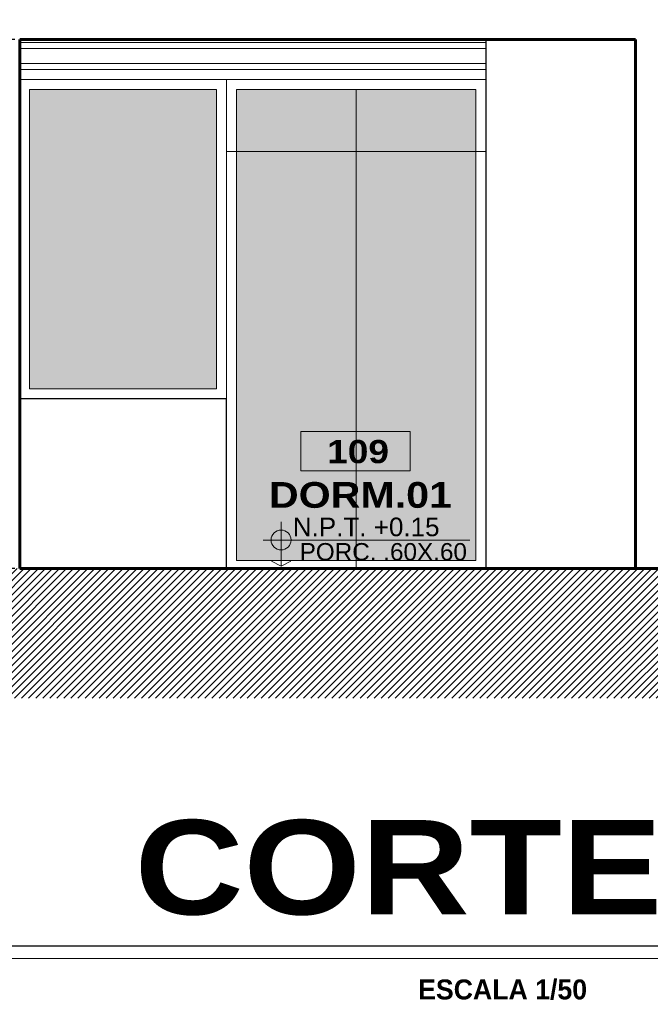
# Model space of a CAD drawing. Header units: metres. Extents: x -13 to 533, y -25 to 219.
# Tile 83 of 99: x 106.45 to 109.62, y 9.07 to 14.01. Entities that reach past the tile are written whole.
import ezdxf
from ezdxf.enums import TextEntityAlignment as Align

# ---------------------------------------------------------------- set-up
doc = ezdxf.new("R2010")
doc.units = ezdxf.units.M
for name, color, linetype, lineweight in [('COTAS', 4, 'Continuous', 13), ('NPT', 255, 'Continuous', 13), ('Pluma 0.1', 252, 'Continuous', 9), ('Pluma 0.2', 252, 'Continuous', 20), ('PLUMA 0.3', 251, 'Continuous', 30), ('PLUMA 0.8', 1, 'Continuous', 60), ('TEXTO', 14, 'Continuous', 40), ('Textos', 7, 'Continuous', 0)]:
    doc.layers.add(name, color=color, linetype=linetype, lineweight=lineweight)
doc.layers.add('TEXTURAS', color=7, linetype='Continuous', lineweight=5, true_color=0x8a8a8a)
doc.styles.add('ARIAL BLACK', font='txt', dxfattribs={"height": 0.1})
doc.styles.add('joe1', font='impact.ttf')
doc.styles.add('STYLE1', font='arial.ttf', dxfattribs={"height": 0.3})
doc.styles.add('TEXTOCENT', font='GOTHIC.TTF')
doc.dimstyles.new('PLANTA50', dxfattribs={"dimscale": 0.5, "dimtxt": 0.2, "dimasz": 0.15, "dimexe": 0.1, "dimexo": 0.1, "dimgap": 0.1, "dimtad": 2, "dimzin": 7, "dimdsep": 46, "dimtxsty": 'TEXTOCENT', "dimblk": 'ARCHTICK', "dimcen": 0.2, "dimdle": 0.1, "dimclrd": 8, "dimclre": 8, "dimclrt": 256, "dimaunit": 1, "dimadec": 0, "dimazin": 0, "dimtfac": 1, "dimtix": 1, "dimtmove": 2, "dimatfit": 3, "dimldrblk": 'ARCHTICK', "dimfxl": 1, "dimtolj": 1, "dimtzin": 0, "dimarcsym": 0})

# ---------------------------------------------------------------- blocks, each defined once
blk = doc.blocks.new('rtyjety')
at = {"layer": 'NPT', "lineweight": 20, "extrusion": (-1.47885e-11, -2.65303e-07, 1)}
h = blk.add_hatch(color=256, dxfattribs=at)
h.paths.add_polyline_path([(-24.4202, -23.5312), (-24.4202, -23.6249), (-24.3264, -23.6249, 0.414214)])
h.paths.add_polyline_path([(-24.4202, -23.6249), (-24.5139, -23.6249, 0.414214), (-24.4202, -23.7187)])
at = {"layer": 'NPT', "lineweight": 20, "extrusion": (-1.2658e-11, -2.65304e-07, 1)}
for p, q in [((-24.4202, -23.4537, 0), (-24.4202, -23.8712, 0)), ((-24.5882, -23.6249, 0), (-22.6454, -23.6249, 0)), ((-24.4202, -23.8712, 0), (-24.5106, -23.8231, 0)), ((-24.4202, -23.8712, 0), (-24.3297, -23.8231, 0))]:
    blk.add_line(p, q, dxfattribs=at)
blk.add_circle((-24.4202, -23.6249, 0), 0.0938, dxfattribs=at)
blk = doc.blocks.new('NOMBRES AMBIENTES DIFER 1')
at = {"layer": 'Textos', "color": 8}
blk.add_lwpolyline([(0.243, 1.342), (1.6, 1.342), (1.6, 0.858), (0.243, 0.858)], close=True, dxfattribs=at)
at = {"layer": 'NPT', "extrusion": (1.2658e-11, 2.65304e-07, 1), "xscale": 1.318472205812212, "yscale": 1.318472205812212, "zscale": 1.318472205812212, "rotation": 359.9999999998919}
blk.add_blockref('rtyjety', (32.197, 31.148, 0), dxfattribs=at)
at = {"layer": 'Textos', "color": 30, "style": 'STYLE1'}
blk.add_text('N.P.T.', height=0.2307, rotation=360, dxfattribs=at).set_placement((0.145, 0.046))
at = {"layer": 'Textos', "color": 8, "style": 'ARIAL BLACK'}
blk.add_attdef('B-300', text='', height=0.287, rotation=360, dxfattribs=at).set_placement((0.954, 0.951), align=Align.CENTER)
at = {"layer": 'Textos', "style": 'ARIAL BLACK'}
blk.add_attdef('NOMBRE', text='', height=0.319, rotation=360, dxfattribs=at).set_placement((1.012, 0.413), align=Align.CENTER)
at = {"layer": 'Textos', "color": 30, "style": 'STYLE1'}
blk.add_attdef('0.00', (1.149, 0.046), '', height=0.231, rotation=360, dxfattribs=at)
at = {"layer": 'Textos', "color": 35, "style": 'STYLE1'}
for tag, p in [('PISO:', (0.186, -0.468)), ('SERIE', (0.161, -0.763)), ('COLOR', (0.119, -1.093))]:
    blk.add_attdef(tag, p, '', height=0.215, rotation=360, dxfattribs=at)
blk = doc.blocks.new('_ARCHTICK')
at = {"color": 0, "linetype": 'ByBlock', "const_width": 0.15}
blk.add_lwpolyline([(-0.5, -0.5), (0.5, 0.5)], dxfattribs=at)
blk = doc.blocks.new('*D627')
at = {"layer": 'COTAS', "color": 251, "linetype": 'Continuous', "lineweight": -2, "transparency": 16777216}
for p, q in [((104.6226, 11.2587), (104.6226, 11.3487)), ((106.4295, 11.2587), (104.5976, 11.2587)), ((104.6226, 11.1087), (104.6226, 11.2587)), ((106.2795, 11.1087), (104.5976, 11.1087)), ((104.6226, 11.1087), (104.6226, 11.0187))]:
    blk.add_line(p, q, dxfattribs=at)
at = {"layer": 'Defpoints', "color": 0, "lineweight": 5, "transparency": 16777216}
for p in [(104.6226, 11.2587), (106.4545, 11.2587), (106.3045, 11.1087)]:
    blk.add_point(p, dxfattribs=at)
at = {"layer": 'COTAS', "color": 251, "lineweight": -2, "transparency": 16777216, "xscale": 0.09, "yscale": 0.09, "zscale": 0.09}
for p, rotation in [((104.6226, 11.2587), 270), ((104.6226, 11.1087), 90)]:
    blk.add_blockref('_ARCHTICK', p, dxfattribs=dict(at, rotation=rotation))
at = {"layer": 'COTAS', "transparency": 16777216, "insert": (104.5111, 11.1837), "char_height": 0.12, "attachment_point": 5, "rotation": 90, "style": 'TEXTOCENT'}
blk.add_mtext('\\A1;.15', dxfattribs=at)
blk = doc.blocks.new('*D628')
at = {"layer": 'COTAS', "color": 251, "linetype": 'Continuous', "lineweight": -2, "transparency": 16777216}
for p, q in [((104.6226, 11.2087), (104.6226, 13.9587)), ((106.4295, 13.9087), (104.5976, 13.9087)), ((106.2545, 11.2587), (104.5976, 11.2587))]:
    blk.add_line(p, q, dxfattribs=at)
at = {"layer": 'Defpoints', "color": 0, "lineweight": 5, "transparency": 16777216}
for p in [(104.6226, 13.9087), (106.4545, 13.9087), (106.2795, 11.2587)]:
    blk.add_point(p, dxfattribs=at)
at = {"layer": 'COTAS', "color": 251, "lineweight": -2, "transparency": 16777216, "xscale": 0.09, "yscale": 0.09, "zscale": 0.09}
for p, rotation in [((104.6226, 13.9087), 90), ((104.6226, 11.2587), 270)]:
    blk.add_blockref('_ARCHTICK', p, dxfattribs=dict(at, rotation=rotation))
at = {"layer": 'COTAS', "transparency": 16777216, "insert": (104.5096, 12.5837), "char_height": 0.12, "attachment_point": 5, "rotation": 90, "style": 'TEXTOCENT'}
blk.add_mtext('\\A1;2.65', dxfattribs=at)
blk = doc.blocks.new('*D629')
at = {"layer": 'COTAS', "color": 251, "linetype": 'Continuous', "lineweight": -2, "transparency": 16777216}
for p, q in [((104.6226, 14.1087), (104.6226, 14.1987)), ((106.4295, 14.1087), (104.5976, 14.1087)), ((104.6226, 13.9087), (104.6226, 14.1087)), ((106.4295, 13.9087), (104.5976, 13.9087)), ((104.6226, 13.9087), (104.6226, 13.8187))]:
    blk.add_line(p, q, dxfattribs=at)
at = {"layer": 'Defpoints', "color": 0, "lineweight": 5, "transparency": 16777216}
for p in [(104.6226, 14.1087), (106.4545, 14.1087), (106.4545, 13.9087)]:
    blk.add_point(p, dxfattribs=at)
at = {"layer": 'COTAS', "color": 251, "lineweight": -2, "transparency": 16777216, "xscale": 0.09, "yscale": 0.09, "zscale": 0.09}
for p, rotation in [((104.6226, 14.1087), 270), ((104.6226, 13.9087), 90)]:
    blk.add_blockref('_ARCHTICK', p, dxfattribs=dict(at, rotation=rotation))
at = {"layer": 'COTAS', "transparency": 16777216, "insert": (104.5096, 14.0087), "char_height": 0.12, "attachment_point": 5, "rotation": 90, "style": 'TEXTOCENT'}
blk.add_mtext('\\A1;.20', dxfattribs=at)

msp = doc.modelspace()

# ---------------------------------------------------------------- hatches: boundary and pattern name
at = {"transparency": 33554595}
h = msp.add_hatch(color=256, dxfattribs=at)
h.set_gradient(color1=(122, 255, 255), color2=(56, 205, 255), tint=1, name='INVSPHERICAL')
h.paths.add_polyline_path([(106.5045, 12.1587), (107.4414, 12.1587), (107.4414, 13.6587), (106.5045, 13.6587)])
h = msp.add_hatch(color=256, dxfattribs=at)
h.set_gradient(color1=(122, 255, 255), color2=(56, 205, 255), tint=1, name='INVSPHERICAL')
h.paths.add_polyline_path([(108.1414, 11.2995), (108.7414, 11.2995), (108.7414, 13.6587), (108.1414, 13.6587)])
h.paths.add_polyline_path([(107.5414, 11.2995), (108.1414, 11.2995), (108.1414, 13.6587), (107.5414, 13.6587)])
at = {"layer": 'TEXTURAS', "transparency": 33554503}
h = msp.add_hatch(dxfattribs=at)
h.set_pattern_fill('_USER', color=256, scale=0.025, angle=45, style=0, pattern_type=0)
h.set_pattern_definition([(45, (-5.188365, -33.338182), (-0.0176776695, 0.0176776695), [])])
h.paths.add_polyline_path([(114.7846, 11.1087), (112.3045, 11.1087), (112.0929, 11.1087), (112.3045, 11.1087), (112.3045, 11.2587), (109.2071, 11.2587), (106.3045, 11.2587), (106.3045, 11.1087), (105.7045, 11.1087), (103.7245, 11.1087), (103.7245, 10.6087), (114.7846, 10.6087)])
h.paths.add_polyline_path([(113.7205, 11.076), (113.7266, 11.0788), (113.7197, 11.0768)], flags=16)
h.paths.add_polyline_path([(113.7053, 11.0743), (113.7054, 11.0742), (113.7069, 11.0742)], flags=16)
h.paths.add_polyline_path([(114.1053, 11.0631), (114.1012, 11.0616), (114.1013, 11.0615), (114.1053, 11.0631)], flags=16)
h.paths.add_polyline_path([(114.0591, 11.0924), (114.0932, 11.0583), (114.0972, 11.0599), (114.0607, 11.0965)], flags=16)
h.paths.add_polyline_path([(114.0563, 11.0839), (114.0543, 11.0803), (114.081, 11.0536), (114.085, 11.0552)], flags=16)
h.paths.add_polyline_path([(114.0709, 11.0524), (114.0711, 11.0522), (114.0752, 11.0521)], flags=16)

# ---------------------------------------------------------------- linework, layer by layer
at = {"layer": 'Pluma 0.1'}
for points in [[(108.7914, 13.8942), (106.4545, 13.8942)], [(108.7914, 13.8642), (106.4545, 13.8642)], [(108.7914, 13.7892), (106.4545, 13.7892)], [(108.7914, 13.7592), (106.4545, 13.7592)], [(108.7914, 13.7087), (106.4545, 13.7087)], [(108.1414, 13.6587), (108.1414, 11.2587)]]:
    msp.add_lwpolyline(points, dxfattribs=at)
for points in [[(107.4914, 12.1087), (106.4545, 12.1087), (106.4545, 13.7087), (107.4914, 13.7087)], [(107.4414, 12.1587), (106.5045, 12.1587), (106.5045, 13.6587), (107.4414, 13.6587)], [(107.5414, 13.6587), (108.7414, 13.6587), (108.7414, 11.2995), (107.5414, 11.2995)], [(107.4914, 13.3475), (108.7914, 13.3475), (108.7914, 11.2587), (107.4914, 11.2587)]]:
    msp.add_lwpolyline(points, close=True, dxfattribs=at)
at = {"layer": 'Pluma 0.2', "color": 0}
for points in [[(106.4545, 11.2587), (108.4045, 11.2587)], [(109.4545, 11.2587), (112.1545, 11.2587)]]:
    msp.add_lwpolyline(points, dxfattribs=at)
at = {"layer": 'PLUMA 0.3'}
for points in [[(108.7914, 13.9087), (108.7914, 11.2587)], [(107.4914, 11.2587), (107.4914, 12.1087), (106.4545, 12.1087)]]:
    msp.add_lwpolyline(points, dxfattribs=at)
at = {"layer": 'PLUMA 0.8'}
for points in [[(106.4545, 11.2587), (106.4545, 13.9087)], [(106.4545, 13.9087), (109.5414, 13.9087)], [(109.5414, 13.9087), (109.5414, 11.2587)], [(112.1545, 11.2587), (112.1545, 11.2587), (112.1545, 11.2587), (109.3045, 11.2587), (109.3045, 11.2587), (106.4545, 11.2587)]]:
    msp.add_lwpolyline(points, dxfattribs=at)
at = {"layer": 'Textos', "color": 3, "lineweight": 30}
msp.add_line((105.1496, 9.3684), (113.1278, 9.3684), dxfattribs=at)
at = {"layer": 'Textos', "color": 0}
msp.add_line((105.1496, 9.3041), (112.6711, 9.3041), dxfattribs=at)

# ---------------------------------------------------------------- block references
at = {"layer": 'TEXTO'}
ref = msp.add_blockref('NOMBRES AMBIENTES DIFER 1', (107.7653, 11.4017, 0), dxfattribs=dict(at, xscale=0.4044226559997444, yscale=0.4044226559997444, zscale=0.4044226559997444))
ref.add_attrib('B-300', '109', dxfattribs={"layer": 'Textos', "color": 8, "height": 0.1162, "rotation": 360, "style": 'ARIAL BLACK'}).set_placement((108.1512, 11.7864), align=Align.CENTER)
ref.add_attrib('NOMBRE', 'DORM.01', dxfattribs={"layer": 'Textos', "height": 0.12912, "rotation": 360, "style": 'ARIAL BLACK'}).set_placement((108.163, 11.5627), align=Align.CENTER)
ref.add_attrib('0.00', '+0.15', (108.2299, 11.4204), dxfattribs={"layer": 'Textos', "color": 30, "height": 0.09331, "rotation": 360, "style": 'STYLE1'})
ref.add_attrib('PISO:', 'PORC. .60X.60', (107.8582, 11.2989), dxfattribs={"layer": 'Textos', "color": 35, "height": 0.087127, "rotation": 360, "style": 'STYLE1'})

# ---------------------------------------------------------------- texts
at = {"layer": 'Textos', "lineweight": -3, "style": 'ARIAL BLACK'}
msp.add_text('CORTE C-C', height=0.47281, dxfattribs=at).set_placement((109.1308, 9.5251), align=Align.CENTER)
at = {"layer": 'Textos', "insert": (109.2994, 9.1992), "char_height": 0.1, "attachment_point": 3, "style": 'joe1'}
msp.add_mtext_dynamic_manual_height_columns('{\\fWalkway Black|b1|i0|c0|p2;ESCALA 1/50\\H1.5x; }', width=1.051555, gutter_width=0.3, heights=[0], dxfattribs=at)

# ---------------------------------------------------------------- dimensions: what is measured, and where the dimension line sits
at = {"layer": 'COTAS'}
for base, p1, p2, picture, middle in [((104.6226, 14.1087), (106.4545, 13.9087), (106.4545, 14.1087), '*D629', (104.5096, 14.0087)), ((104.6226, 13.9087), (106.2795, 11.2587), (106.4545, 13.9087), '*D628', (104.5096, 12.5837)), ((104.6226, 11.2587), (106.3045, 11.1087), (106.4545, 11.2587), '*D627', (104.5111, 11.1837))]:
    dim = msp.add_linear_dim(base=base, p1=p1, p2=p2, angle=90, dimstyle='PLANTA50', override={"dimtxt": 0.24, "dimasz": 0.18, "dimexe": 0.05, "dimexo": 0.05, "dimclrd": 251, "dimclre": 251}, dxfattribs=at)
    dim.commit()
    dim.dimension.update_dxf_attribs({"geometry": picture, "text_midpoint": middle})

doc.saveas('drawing.dxf')
